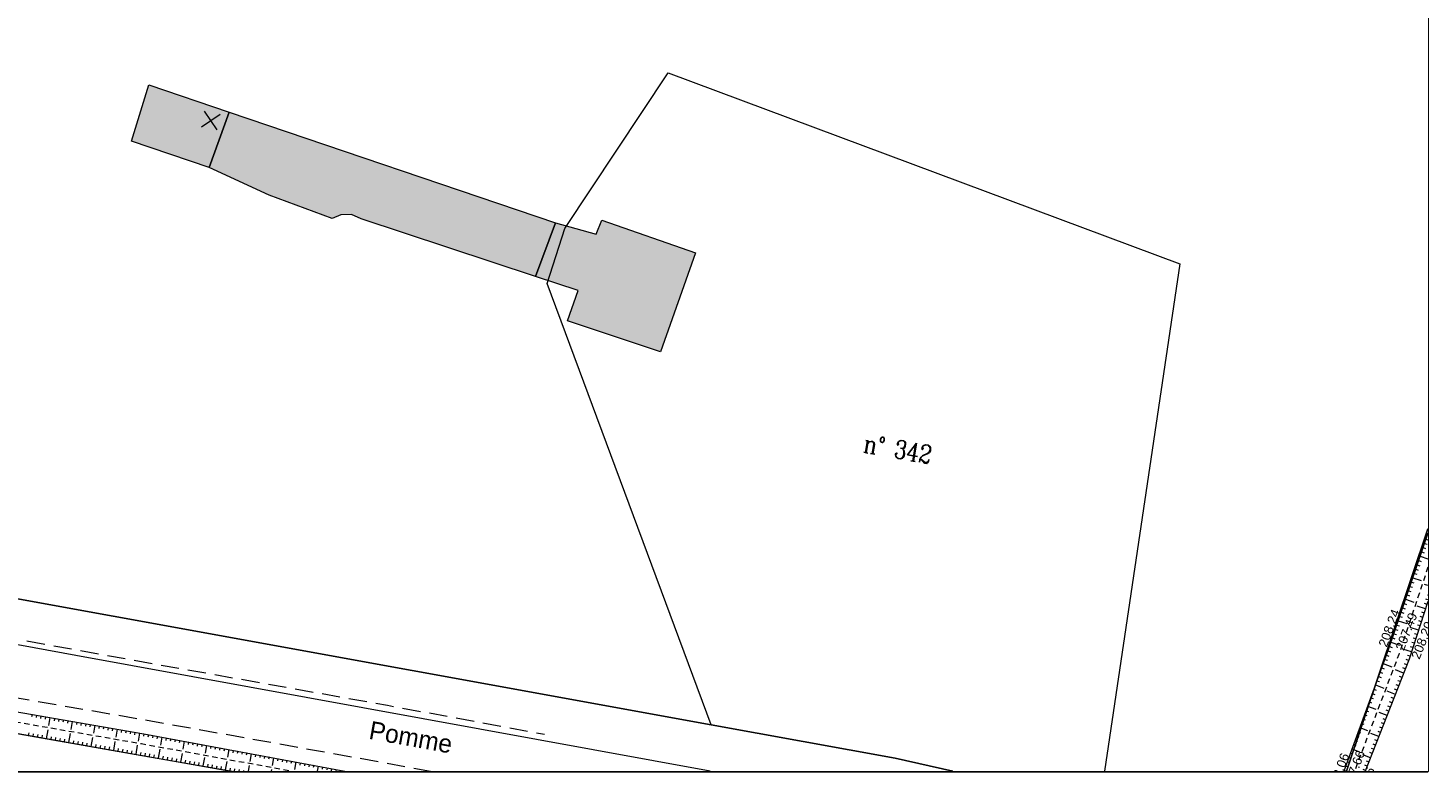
# Model space of a CAD drawing. Header units: millimetres. Extents: x -446952 to 537903, y -185749 to 168493.
# Tile 148 of 155: x 383822 to 537903, y -185749 to -103947. Entities that reach past the tile are written whole.
import ezdxf
from ezdxf.xclip import XClip

# ---------------------------------------------------------------- set-up
doc = ezdxf.new("R2010")
doc.units = ezdxf.units.MM
doc.header["$MEASUREMENT"] = 0
doc.header["$XCLIPFRAME"] = 0
for name, pattern in [('CHEMIN', [3000, 2000, -1000]), ('FOSSE', [1000, 600, -400]), ('Wipeout_Contour', [1000, 0, -1000])]:
    doc.linetypes.add(name, pattern=pattern)
for name, color, linetype in [('02 AF-17-0322 ZAE POMME- CHANTIER-2018-09-26_2_2D - Dessins placés - Géomètre.2D', 7, 'Continuous'), ('02 AF-17-0322 ZAE POMME- CHANTIER-2018-09-26_2_X-PAP-PL_PT_1_TN décapé', 7, 'Continuous'), ('02 AF-17-0322 ZAE POMME- CHANTIER-2018-09-26_2_X-PTS TOPO-TEXTE TOPOALT', 7, 'Continuous'), ('02 AF-17-0322 ZAE POMME- CHANTIER-2018-09-26_2_X-PTS TOPO-TOPOPOINT', 7, 'Continuous'), ('02 AF-17-0322 ZAE POMME- CHANTIER-2018-09-26_2_Y - FDP TOPO-LIMITES', 7, 'Continuous'), ('02 AF-17-0322 ZAE POMME- CHANTIER-2018-09-26_2_Y - FDP TOPO-LIMITES_ 98061', 7, 'Continuous'), ('02 AF-17-0322 ZAE POMME- CHANTIER-2018-09-26_2_Y-FDP TOPO-CAD_BATI', 7, 'Continuous'), ('02 AF-17-0322 ZAE POMME- CHANTIER-2018-09-26_2_Y-FDP TOPO-CADASTRE_NUMERO', 7, 'Continuous'), ('02 AF-17-0322 ZAE POMME- CHANTIER-2018-09-26_2_Y-FDP TOPO-TOP_AXE_FOSSE', 7, 'Continuous'), ('02 AF-17-0322 ZAE POMME- CHANTIER-2018-09-26_2_Y-FDP TOPO-TOP_BARBULE', 7, 'Continuous'), ('02 AF-17-0322 ZAE POMME- CHANTIER-2018-09-26_2_Y-FDP TOPO-TOP_TALUS', 7, 'Continuous'), ('02 AF-17-0322 ZAE POMME- CHANTIER-2018-09-26_2_Y-FDP TOPO-TOP_VOIRIE', 7, 'Continuous'), ('2D - Dessins placés - Géomètre.2D', 7, 'Continuous')]:
    doc.layers.add(name, color=color, linetype=linetype)
doc.styles.add('STYLE_GENERE_4', font='txt')
doc.styles.add('STYLE_GENERE_5', font='Complex.shx')
doc.styles.add('STYLE_GENERE_6', font='stylu.ttf')

# ---------------------------------------------------------------- blocks, each defined once
blk = doc.blocks.new('Dessin_1_2', base_point=(-56559339, -2771872408))
at = {"color": 254, "linetype": 'Wipeout_Contour', "lineweight": 0, "ltscale": 2094265.569888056}
blk.add_wipeout([(-446952, -185749), (537903, -185749), (537903, 168493), (-446952, 168064)], dxfattribs=at).dxf.layer = '02 AF-17-0322 ZAE POMME- CHANTIER-2018-09-26_2_2D - Dessins placés - Géomètre.2D'
at = {"layer": '02 AF-17-0322 ZAE POMME- CHANTIER-2018-09-26_2_Y-FDP TOPO-CAD_BATI', "linetype": 'Continuous', "lineweight": 15}
for points in [[(403757, -119320), (405959, -113206), (397133, -110206), (395222, -116413)], [(405959, -113206), (403757, -119320), (410375, -122340), (417313, -124939), (418262, -124502), (419418, -124480), (420481, -124945), (439692, -131301), (441874, -125407)], [(453430, -139598), (457295, -128713), (446966, -125100), (446350, -126652), (441874, -125407), (439692, -131301), (444362, -132851), (443192, -136190)]]:
    blk.add_hatch(color=171, dxfattribs=at).paths.add_polyline_path(points)
at = {"layer": '02 AF-17-0322 ZAE POMME- CHANTIER-2018-09-26_2_X-PTS TOPO-TOPOPOINT', "color": 14, "linetype": 'Continuous', "lineweight": 15, "true_color": 0xa80f02}
for p, q in [((533537, -172425), (533537, -172425)), ((534684, -172937), (534684, -172937)), ((535829, -173442), (535829, -173442))]:
    blk.add_line(p, q, dxfattribs=at)
at = {"layer": '02 AF-17-0322 ZAE POMME- CHANTIER-2018-09-26_2_Y - FDP TOPO-LIMITES', "color": 14, "linetype": 'Continuous', "lineweight": 15, "true_color": 0xa80f02}
blk.add_line((363553, -178225), (406150, -185749), dxfattribs=at)
at = {"layer": '02 AF-17-0322 ZAE POMME- CHANTIER-2018-09-26_2_Y - FDP TOPO-LIMITES_ 98061', "color": 14, "linetype": 'Continuous', "lineweight": 15, "true_color": 0xa80f02, "flags": 128}
for points in [[(485611, -185749), (479271, -184342), (458993, -180658), (294447, -150768), (310076, -57695), (316405, -13756), (362518, -18746), (401416, -23168), (423536, -25618), (537903, -55089)], [(485611, -185749), (479271, -184342), (458993, -180658), (440946, -132063), (442896, -126021), (454266, -108880), (510593, -129902), (502289, -185749)], [(458900, -185749), (389099, -173043), (293692, -155477), (294447, -150768), (458993, -180658), (479271, -184342), (485611, -185749)], [(537903, -159086), (528949, -185749)], [(528949, -185749), (537903, -159086)]]:
    blk.add_lwpolyline(points, dxfattribs=at)
at = {"layer": '02 AF-17-0322 ZAE POMME- CHANTIER-2018-09-26_2_Y-FDP TOPO-CAD_BATI', "color": 171, "linetype": 'Continuous', "lineweight": 15}
for p, q in [((402909, -114839), (404969, -113422)), ((404648, -115160), (403231, -113100))]:
    blk.add_line(p, q, dxfattribs=at)
at = {"layer": '02 AF-17-0322 ZAE POMME- CHANTIER-2018-09-26_2_Y-FDP TOPO-CAD_BATI', "color": 171, "linetype": 'Continuous', "lineweight": 15, "flags": 128}
for points in [[(403757, -119320), (395223, -116414), (397133, -110207), (405960, -113206)], [(405960, -113206), (441874, -125407), (439693, -131301), (420481, -124945), (419419, -124481), (418262, -124502), (417314, -124939), (410376, -122340), (403757, -119320)], [(453431, -139598), (443193, -136190), (444363, -132851), (439693, -131301), (441874, -125407), (446351, -126652), (446967, -125100), (457296, -128713)]]:
    blk.add_lwpolyline(points, close=True, dxfattribs=at)
at = {"layer": '02 AF-17-0322 ZAE POMME- CHANTIER-2018-09-26_2_Y-FDP TOPO-TOP_AXE_FOSSE', "color": 14, "linetype": 'FOSSE', "lineweight": 15, "true_color": 0xa80f02, "flags": 128}
for points in [[(537903, -163305), (534684, -172937), (529814, -185749)], [(302700, -165947), (326775, -170466), (349645, -174646), (373638, -178800), (396305, -182735), (412881, -185749)]]:
    blk.add_lwpolyline(points, dxfattribs=at)
at = {"layer": '02 AF-17-0322 ZAE POMME- CHANTIER-2018-09-26_2_Y-FDP TOPO-TOP_BARBULE', "color": 14, "linetype": 'Continuous', "lineweight": 15, "true_color": 0xa80f02}
for p, q in [((537685, -160214), (537903, -160287)), ((537846, -159740), (537903, -159759)), ((537203, -161634), (537474, -161726)), ((537364, -161160), (537634, -161252)), ((537525, -160687), (537795, -160779)), ((536720, -163054), (536993, -163147)), ((536881, -162581), (537154, -162673)), ((537042, -162107), (537903, -162400)), ((536238, -164474), (537153, -164785)), ((536399, -164001), (536673, -164094)), ((536560, -163527), (536833, -163620)), ((535594, -166368), (535871, -166462)), ((535755, -165895), (536032, -165989)), ((535916, -165421), (536192, -165515)), ((536077, -164948), (536352, -165041)), ((537903, -165338), (537516, -165212)), ((537903, -166390), (537836, -166368)), ((535112, -167788), (535391, -167883)), ((535273, -167315), (535551, -167409)), ((535434, -166841), (536359, -167156)), ((537643, -167883), (536727, -167584)), ((537798, -167408), (537524, -167318)), ((537903, -166916), (537680, -166843)), ((534629, -169209), (535564, -169526)), ((534790, -168735), (535070, -168830)), ((534951, -168262), (535230, -168357)), ((537178, -169309), (536900, -169218)), ((537333, -168834), (537056, -168743)), ((537488, -168358), (537212, -168268)), ((534147, -170629), (534429, -170725)), ((534308, -170155), (534589, -170251)), ((534469, -169682), (534749, -169777)), ((536867, -170260), (535938, -169956)), ((536712, -170735), (536433, -170644)), ((537023, -169784), (536745, -169693)), ((533501, -172522), (533783, -172626)), ((533664, -172049), (533948, -172146)), ((533825, -171576), (534769, -171896)), ((533986, -171102), (534269, -171198)), ((536092, -172636), (535149, -172328)), ((536247, -172161), (535965, -172069)), ((536402, -171686), (536121, -171594)), ((536557, -171210), (536277, -171119)), ((532982, -173929), (533911, -174272)), ((533155, -173460), (533435, -173563)), ((533328, -172991), (533609, -173094)), ((535591, -174049), (535313, -173940)), ((535773, -173584), (535494, -173474)), ((535937, -173112), (535653, -173019)), ((532463, -175336), (532738, -175438)), ((532636, -174867), (532912, -174969)), ((532809, -174398), (533087, -174501)), ((535225, -174980), (534308, -174620)), ((535043, -175446), (534769, -175338)), ((535408, -174515), (535131, -174406)), ((531944, -176744), (532216, -176844)), ((532117, -176274), (533028, -176611)), ((532290, -175805), (532564, -175907)), ((534312, -177308), (533414, -176955)), ((534495, -176842), (534224, -176736)), ((534678, -176377), (534406, -176270)), ((534860, -175911), (534587, -175804)), ((531251, -178620), (532144, -178949)), ((531424, -178151), (531693, -178250)), ((531597, -177682), (531867, -177781)), ((531771, -177213), (532042, -177313)), ((533765, -178704), (533499, -178600)), ((533947, -178238), (533680, -178134)), ((534130, -177773), (533862, -177668)), ((384267, -179524), (384222, -179785)), ((384760, -179610), (384714, -179871)), ((385252, -179695), (385207, -179956)), ((385745, -179780), (385700, -180042)), ((386238, -179866), (386087, -180737)), ((386730, -179951), (386685, -180212)), ((387223, -180036), (387178, -180298)), ((387716, -180122), (387670, -180383)), ((388208, -180207), (388163, -180469)), ((530732, -180027), (530997, -180125)), ((530905, -179558), (531171, -179656)), ((531078, -179089), (531345, -179187)), ((533399, -179635), (532521, -179290)), ((533217, -180100), (532954, -179997)), ((533582, -179169), (533317, -179066)), ((383895, -181853), (383947, -181556)), ((384388, -181939), (384439, -181642)), ((384880, -182024), (384932, -181728)), ((385373, -182110), (385425, -181814)), ((385866, -182196), (386038, -181207)), ((388328, -182625), (388501, -181635)), ((388701, -180292), (388550, -181164)), ((389194, -180378), (389148, -180639)), ((389686, -180463), (389641, -180725)), ((390179, -180549), (390134, -180810)), ((390672, -180634), (390626, -180896)), ((391164, -180719), (391013, -181592)), ((391657, -180805), (391612, -181066)), ((392150, -180890), (392104, -181152)), ((392642, -180975), (392597, -181237)), ((393135, -181061), (393090, -181323)), ((393628, -181146), (393476, -182019)), ((394120, -181231), (394075, -181493)), ((394613, -181317), (394567, -181579)), ((395106, -181402), (395060, -181664)), ((395598, -181488), (395553, -181750)), ((396091, -181573), (395939, -182447)), ((396584, -181658), (396538, -181921)), ((397075, -181749), (397027, -182011)), ((530213, -181435), (530474, -181531)), ((530386, -180965), (531260, -181288)), ((530559, -180496), (530823, -180593)), ((532486, -181962), (531628, -181625)), ((532669, -181497), (532410, -181395)), ((532852, -181031), (532592, -180929)), ((533034, -180566), (532773, -180463)), ((386358, -182282), (386410, -181985)), ((386851, -182368), (386902, -182071)), ((387343, -182454), (387395, -182157)), ((387836, -182539), (387888, -182242)), ((388821, -182711), (388873, -182414)), ((389314, -182797), (389365, -182500)), ((389806, -182883), (389858, -182585)), ((390299, -182968), (390351, -182671)), ((390791, -183054), (390964, -182063)), ((391284, -183140), (391336, -182843)), ((391776, -183226), (391828, -182928)), ((392269, -183312), (392321, -183014)), ((392762, -183398), (392813, -183100)), ((393254, -183483), (393427, -182491)), ((393747, -183569), (393799, -183271)), ((395717, -183913), (395890, -182919)), ((397567, -181840), (397519, -182101)), ((398058, -181931), (398010, -182192)), ((398550, -182022), (398390, -182890)), ((399042, -182113), (398994, -182373)), ((399533, -182204), (399485, -182464)), ((400025, -182295), (399977, -182554)), ((400517, -182386), (400469, -182645)), ((401008, -182477), (400849, -183339)), ((401500, -182568), (401452, -182826)), ((401992, -182659), (401944, -182917)), ((402483, -182750), (402436, -183007)), ((402975, -182841), (402928, -183098)), ((403467, -182932), (403308, -183787)), ((403958, -183023), (403911, -183279)), ((404450, -183114), (404403, -183370)), ((404942, -183205), (404894, -183460)), ((405433, -183295), (405386, -183551)), ((529521, -183311), (530377, -183627)), ((529694, -182842), (529952, -182937)), ((529867, -182373), (530126, -182468)), ((530040, -181904), (530300, -182000)), ((531939, -183359), (531685, -183259)), ((532121, -182893), (531866, -182793)), ((532304, -182428), (532047, -182327)), ((394239, -183655), (394291, -183357)), ((394732, -183741), (394784, -183443)), ((395224, -183827), (395276, -183529)), ((396210, -183998), (396262, -183700)), ((396702, -184084), (396754, -183787)), ((397195, -184169), (397246, -183873)), ((397688, -184255), (397739, -183960)), ((398180, -184340), (398350, -183360)), ((398673, -184426), (398724, -184133)), ((399166, -184511), (399216, -184219)), ((399658, -184597), (399709, -184305)), ((400151, -184682), (400201, -184392)), ((400643, -184768), (400811, -183803)), ((401136, -184853), (401186, -184565)), ((401629, -184938), (401679, -184651)), ((402121, -185024), (402171, -184737)), ((402614, -185109), (402664, -184824)), ((403107, -185195), (403271, -184246)), ((405570, -185622), (405732, -184690)), ((405925, -183386), (405768, -184236)), ((406417, -183477), (406370, -183732)), ((406908, -183568), (406861, -183823)), ((407400, -183659), (407353, -183913)), ((407892, -183750), (407845, -184004)), ((408383, -183841), (408227, -184685)), ((408875, -183932), (408828, -184185)), ((409367, -184023), (409320, -184275)), ((409858, -184114), (409812, -184366)), ((410350, -184205), (410303, -184457)), ((410842, -184296), (410687, -185134)), ((411333, -184387), (411287, -184638)), ((411825, -184478), (411779, -184728)), ((412317, -184569), (412270, -184819)), ((412808, -184660), (412762, -184910)), ((413300, -184751), (413146, -185582)), ((413792, -184842), (413745, -185091)), ((529002, -184718), (529255, -184812)), ((529175, -184249), (529429, -184343)), ((529348, -183780), (529603, -183874)), ((531573, -184290), (530735, -183960)), ((531391, -184755), (531140, -184657)), ((531756, -183824), (531503, -183725)), ((403599, -185280), (403648, -184997)), ((404092, -185366), (404141, -185083)), ((404585, -185451), (404633, -185169)), ((405077, -185537), (405126, -185256)), ((406063, -185707), (406111, -185429)), ((406563, -185749), (406603, -185515)), ((407070, -185749), (407096, -185601)), ((407578, -185749), (407588, -185688)), ((408085, -185749), (408192, -185133)), ((410623, -185749), (410653, -185576)), ((414283, -184933), (414237, -185181)), ((414775, -185024), (414729, -185272)), ((415266, -185115), (415221, -185363)), ((415758, -185206), (415658, -185749)), ((416250, -185297), (416204, -185544)), ((416741, -185387), (416696, -185634)), ((417233, -185478), (417188, -185725)), ((417725, -185569), (417692, -185749)), ((418216, -185660), (418200, -185749)), ((528656, -185656), (528906, -185749)), ((528829, -185187), (529081, -185280)), ((531026, -185686), (530778, -185589)), ((531208, -185220), (530959, -185123))]:
    blk.add_line(p, q, dxfattribs=at)
at = {"layer": '02 AF-17-0322 ZAE POMME- CHANTIER-2018-09-26_2_Y-FDP TOPO-TOP_TALUS', "color": 14, "linetype": 'Continuous', "lineweight": 15, "true_color": 0xa80f02, "flags": 128}
for points in [[(537903, -159573), (533537, -172425), (528622, -185749)], [(302534, -165078), (327317, -169488), (349543, -173499), (374342, -177804), (396586, -181659), (418695, -185749)], [(302293, -166694), (326659, -171473), (349517, -175662), (373598, -180059), (396363, -184025), (406302, -185749)], [(537903, -167086), (535829, -173442), (531001, -185749)]]:
    blk.add_lwpolyline(points, dxfattribs=at)
at = {"layer": '02 AF-17-0322 ZAE POMME- CHANTIER-2018-09-26_2_Y-FDP TOPO-TOP_VOIRIE', "color": 14, "linetype": 'CHEMIN', "lineweight": 15, "true_color": 0xa80f02, "flags": 128}
for points in [[(268610, -150380), (290773, -154459), (307900, -157582), (328925, -161413), (351824, -165539), (375397, -169924), (398442, -174077), (423394, -178512), (440683, -181706)], [(289319, -185749), (289620, -183897), (291380, -173893), (295184, -168000), (301969, -164283), (307051, -164140), (327624, -167617), (350410, -171908), (374395, -176264), (397345, -180222), (422347, -184698), (428106, -185749)]]:
    blk.add_lwpolyline(points, dxfattribs=at)
at = {"layer": '02 AF-17-0322 ZAE POMME- CHANTIER-2018-09-26_2_X-PTS TOPO-TEXTE TOPOALT', "color": 14, "linetype": 'Continuous', "lineweight": 15, "true_color": 0xa80f02, "char_height": 1000, "style": 'STYLE_GENERE_4'}
for s, insert, attachment_point, rotation in [('\\A1;{\\pql;\\fArial|b0|i0|c0|p38;208.21}', (537842, -156031), 1, 71.2352), ('\\A1;{\\pql;\\fArial|b0|i0|c0|p38;208.24}', (532425, -171840), 1, 69.75142), ('\\A1;{\\pql;\\fArial|b0|i0|c0|p38;207.49}', (534773, -172392), 4, 69.18668), ('\\A1;{\\pql;\\fArial|b0|i0|c0|p38;208.20}', (536973, -173531), 7, 68.58053), ('\\A1;{\\pql;\\fArial|b0|i0|c0|p38;208.06}', (526843, -187676), 1, 69.75142), ('\\A1;{\\pql;\\fArial|b0|i0|c0|p38;207.66}', (529013, -187545), 4, 69.18668), ('\\A1;{\\pql;\\fArial|b0|i0|c0|p38;208.06}', (530536, -189561), 7, 68.58053)]:
    blk.add_mtext(s, dxfattribs=dict(at, insert=insert, attachment_point=attachment_point, rotation=rotation))
at = {"layer": '02 AF-17-0322 ZAE POMME- CHANTIER-2018-09-26_2_Y-FDP TOPO-CADASTRE_NUMERO', "color": 171, "linetype": 'Continuous', "lineweight": 15, "insert": (475659, -150638), "char_height": 2000, "attachment_point": 7, "rotation": 349.95168, "style": 'STYLE_GENERE_5'}
blk.add_mtext('\\A1;{\\W0.800000x;\\pql;\\FComplex.shx;n° 342}', dxfattribs=at)
at = {"layer": '02 AF-17-0322 ZAE POMME- CHANTIER-2018-09-26_2_Y-FDP TOPO-TOP_VOIRIE', "color": 14, "linetype": 'Continuous', "lineweight": 15, "true_color": 0xa80f02, "insert": (421240, -182221), "char_height": 2000, "attachment_point": 7, "rotation": 349.81977, "style": 'STYLE_GENERE_6'}
blk.add_mtext('\\A1;{\\pql;\\fStylus BT|b0|i0|c0|p38;Pomme}', dxfattribs=at)

msp = doc.modelspace()

# ---------------------------------------------------------------- linework, layer by layer
at = {"layer": '02 AF-17-0322 ZAE POMME- CHANTIER-2018-09-26_2_X-PAP-PL_PT_1_TN décapé', "color": 7, "linetype": 'Continuous', "lineweight": 40, "flags": 128}
msp.add_lwpolyline([(-446952, -185749), (537903, -185749), (537903, 168493), (-446952, 168064)], close=True, dxfattribs=at)

# ---------------------------------------------------------------- next in the draw order: block references
at = {"layer": '2D - Dessins placés - Géomètre.2D', "color": 7, "linetype": 'Continuous', "lineweight": 40}
ref = msp.add_blockref('Dessin_1_2', (-56559339, -2771872408), dxfattribs=at)
XClip(ref).set_block_clipping_path([(-446952.2139278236, -185748.9586169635), (537903.0822630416, -185748.9586169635), (537903.0822630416, 168492.6257651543), (-446952.2139278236, 168063.6339895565)])

doc.saveas('drawing.dxf')
